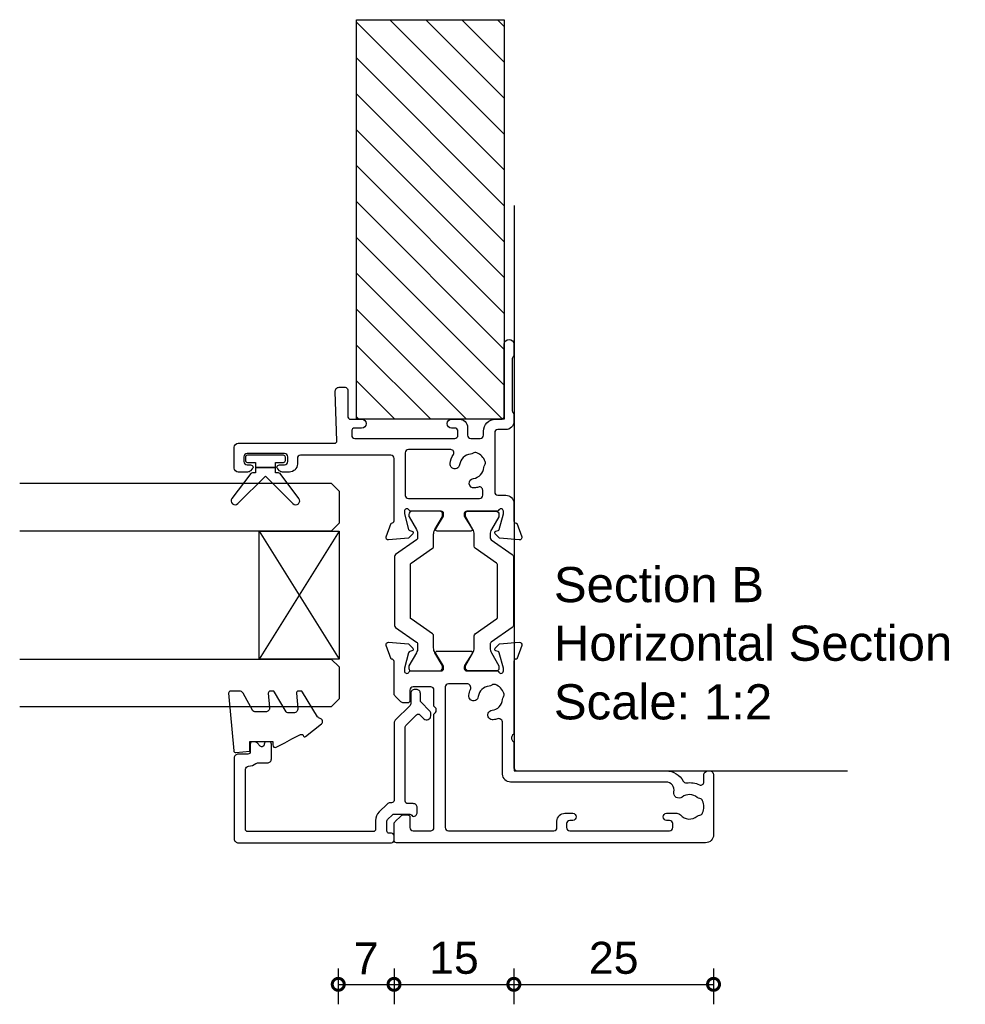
# Model space of a CAD drawing. Header units: millimetres. Extents: x 80 to 17288, y -2623 to 7492.
# Tile 90 of 125: x 11993 to 12112, y 6201 to 6325. Entities that reach past the tile are written whole.
import ezdxf

# ---------------------------------------------------------------- set-up
doc = ezdxf.new("R2010")
doc.units = ezdxf.units.MM
for name, color, linetype in [('Extrusion', 2, 'Continuous'), ('Glass', 140, 'Continuous'), ('Gray', 8, 'Continuous'), ('Gussets', 1, 'Continuous'), ('polyamide', 6, 'Continuous')]:
    doc.layers.add(name, color=color, linetype=linetype)
doc.layers.add('UNO-Dark Grey', color=7, linetype='Continuous', lineweight=13, true_color=0x44474e)
doc.styles.add('UNO Text', font='arial.ttf')
doc.dimstyles.new('UNO', dxfattribs={"dimtxt": 2, "dimasz": 1.5, "dimexe": 1.25, "dimexo": 0.625, "dimtad": 1, "dimdec": 1, "dimzin": 9, "dimtxsty": 'UNO Text', "dimblk": 'DOTSMALL', "dimcen": 2.5, "dimadec": 0, "dimazin": 0, "dimtfac": 1, "dimtdec": 1, "dimtmove": 0, "dimatfit": 3, "dimfxl": 1, "dimfxlon": 1, "dimarcsym": 0})

# ---------------------------------------------------------------- blocks, each defined once
blk = doc.blocks.new('BACKSEAL1.5')
at = {"layer": 'Gussets'}
for points in [[(-0.35, -2.9), (0.3, -2.9), (0.3, -1.65), (0.3, -0.4), (-0.35, -0.4), (-0.35, -0.02, 0.233448), (-0.45, 0.18), (-3.55, 2.55, 0.936585), (-4.2, 1.8), (-0.75, -1.65), (-4.2, -5.1, 0.936585), (-3.55, -5.85), (-0.45, -3.48, 0.233448), (-0.35, -3.28)], [(1.6, 0.85), (1.2, 0.85, 0.414214), (0.95, 0.6), (0.95, -0.4), (0.3, -0.4), (0.3, -1.65), (0.3, -2.9), (0.95, -2.9), (0.95, -3.9, 0.414214), (1.2, -4.15), (1.6, -4.15, 0.414214), (1.85, -3.9), (1.85, -1.65), (1.85, 0.6, 0.414214)]]:
    blk.add_lwpolyline(points, format="xyb", close=True, dxfattribs=at)
blk = doc.blocks.new('521000')
at = {"layer": 'Extrusion'}
for points in [[(51, 28.8), (51.5, 28.8, -0.414214), (53, 27.3), (53, 26.6, 0.414214), (53.4, 26.2), (62.41, 26.2, -0.986364), (62.41, 25), (61, 25, -0.198912), (60.79, 25.09), (60.77, 25.11, 0.198912), (60.55, 25.2), (54.07, 25.2, 0.198912), (53.86, 25.11), (53.84, 25.09, -0.198962), (53.63, 25), (52.7, 25, -0.41415), (51.7, 26), (51.7, 27, 0.414214), (51.3, 27.4), (43.9, 27.4, 0.414214), (43.5, 27), (43.5, 26, -0.41422), (42.5, 25), (40.3, 25, 0.414157), (40, 24.7), (40, 24.64), (38.3, 24.02, -0.548619), (37.9, 24.33), (38.12, 26.8), (38.66, 27.34, -0.57735), (38.99, 27.25), (39.07, 26.97, 0.267949), (39.21, 26.83), (41.16, 26.31, 0.065543), (41.24, 26.3), (41.5, 26.3, 0.767227), (41.65, 26.86, -0.267949), (41.5, 27.12), (41.5, 30.9, 0.414214), (41.2, 31.2), (40.89, 31.2), (39.3, 30.23, -0.579702), (39, 30.4), (39, 34.6, -0.576766), (39.3, 34.77), (40.89, 33.8), (41.2, 33.8, 0.414214), (41.5, 34.1), (41.5, 37.88, -0.267949), (41.65, 38.14, 0.767227), (41.5, 38.7), (41.24, 38.7, 0.065543), (41.16, 38.69), (39.21, 38.17, 0.267949), (39.07, 38.02), (38.99, 37.75, -0.57735), (38.66, 37.66), (38.12, 38.2), (37.9, 40.67, -0.548619), (38.3, 40.98), (40, 40.36), (40, 40.3, 0.414157), (40.3, 40), (48.1, 40, 0.414217), (48.5, 40.4), (48.5, 51.7, 0.414214), (48.1, 52.1), (47.4, 52.1, -0.414193), (46.4, 53.1), (46.4, 53.97, -0.2), (46.55, 54.32), (46.79, 54.56, -0.2), (47, 54.65, -0.41), (47.3, 54.35), (47.3, 53.7, 0.414189), (47.7, 53.3), (48.3, 53.3, 0.414214), (48.7, 53.7), (48.7, 58.4, 0.414214), (48.3, 58.8), (47.7, 58.8, 0.41418), (47.3, 58.4), (47.3, 58.1), (47.3, 57.95, -0.41), (47, 57.65, -0.2), (46.79, 57.74), (46.55, 57.98, -0.2), (46.4, 58.33), (46.4, 59.5, -0.41), (46.9, 60), (49.5, 60, -0.41), (50, 59.5), (50, 47.44, 0.425129), (50.31, 47.14), (56.45, 47.36, -0.4453), (57, 46.87), (57, 46.1, -0.414214), (56.7, 45.8), (53.4, 45.8, 0.41428), (53, 45.4), (53, 44.05, -1), (51.9, 44.05), (51.9, 44.9, 0.414129), (51.5, 45.3), (51, 45.3, 0.414234), (50.6, 44.9), (50.6, 32.4, 0.414214), (51, 32), (51.5, 32, 0.414205), (51.9, 32.4), (51.9, 32.8, -0.996705), (53, 32.8), (53, 31.8, -0.414566), (52, 30.8), (51, 30.8, 0.414214), (50.6, 30.4), (50.6, 29.2, 0.414213)], [(21.5, 27.12, -0.267769), (21.35, 26.86, 0.76736), (21.5, 26.3), (21.76, 26.3, 0.065543), (21.84, 26.31), (23.79, 26.83, 0.267949), (23.93, 26.97), (24.01, 27.25, -0.57735), (24.34, 27.34), (24.88, 26.8), (25.1, 24.33, -0.548619), (24.7, 24.02), (23, 24.64), (23, 24.7, 0.414071), (22.7, 25), (13.6, 25), (13.45, 25.15, 0.414214), (12.75, 25.15), (12.6, 25), (9.4, 25, 0.414214), (9, 24.6), (9, 5.93, -0.277503), (7.71, 3.81, 0.316398), (7.5, 3.4, -0.138989), (7.26, 1.76, 0.543442), (7.63, 1.2), (8.5, 1.2, -0.414081), (9, 0.7), (9, 0.5, -0.414214), (8.5, 0), (1, 0, -0.414213), (0, 1), (0, 39.7, -0.414214), (0.3, 40), (2.29, 40, -0.198912), (2.65, 39.85), (3.35, 39.15, -0.198913), (3.5, 38.79), (3.5, 38.3, -0.414214), (3.2, 38), (1.9, 38, 0.414214), (1.5, 37.6), (1.5, 35.4, 0.414214), (1.9, 35), (16.1, 35), (16.25, 34.85, 0.414214), (16.95, 34.85), (17.1, 35), (19.1, 35, 0.414214), (19.5, 35.4), (19.5, 37.6, 0.414214), (19.1, 38), (17.8, 38, -0.414214), (17.5, 38.3), (17.5, 38.79, -0.2), (17.65, 39.15), (18.35, 39.85, -0.2), (18.71, 40), (22.7, 40, 0.414071), (23, 40.3), (23, 40.36), (24.7, 40.98, -0.548619), (25.1, 40.67), (24.88, 38.2), (24.34, 37.66, -0.57735), (24.01, 37.75), (23.93, 38.02, 0.267949), (23.79, 38.17), (21.84, 38.69, 0.065543), (21.76, 38.7), (21.5, 38.7, 0.76736), (21.35, 38.14, -0.267949), (21.5, 37.88), (21.5, 34.1, 0.414214), (21.8, 33.8), (22.02, 33.8, 0.137872), (22.17, 33.84), (23.7, 34.77, -0.585524), (24, 34.6), (24, 30.4, -0.585524), (23.7, 30.23), (22.17, 31.16, 0.137872), (22.02, 31.2), (21.8, 31.2, 0.414214), (21.5, 30.9)], [(2.7, 19.6, -0.414202), (3.7, 18.6), (3.7, 17.6, -0.889365), (2.8, 17.6), (2.8, 18, 0.414214), (2.4, 18.4), (1.9, 18.4, 0.414202), (1.5, 18), (1.5, 5.5, 0.414213), (1.9, 5.1), (2.4, 5.1, 0.414215), (2.8, 5.5), (2.8, 5.9, -0.889355), (3.7, 5.9), (3.7, 4.61, -0.219162), (3.49, 4.15, 0.403571), (3.32, 2.03, -0.12305), (3.46, 1.72, 0.239134), (3.74, 1.37, 0.221126), (5.26, 1.37, 0.239134), (5.54, 1.72, -0.12305), (5.68, 2.03, 0.347448), (5.72, 3.93, -0.702074), (6.38, 4.96, 0.481745), (7.6, 5.94), (7.6, 25.4, -0.414156), (8.6, 26.4), (15.04, 26.4, 0.513003), (15.51, 27.06, -0.048433), (15.39, 27.57, -1.000832), (16.58, 27.73, 0.348271), (17.95, 26.41, -0.12305), (18.27, 26.3, 0.239134), (18.72, 26.24, 0.221428), (19.79, 27.31, 0.239134), (19.74, 27.76, -0.12305), (19.62, 28.08, 0.348271), (18.3, 29.45, -1.000832), (18.46, 30.64, -0.070793), (19.2, 30.43, 0.541477), (19.9, 30.89), (19.9, 33.2, 0.414214), (19.5, 33.6), (1.9, 33.6, 0.414214), (1.5, 33.2), (1.5, 20, 0.414214), (1.9, 19.6)]]:
    blk.add_lwpolyline(points, format="xyb", close=True, dxfattribs=at)
blk.add_lwpolyline([(48.58, 32.57, 0.59317), (49.2, 32.9), (49.2, 38.2, 0.414223), (48.8, 38.6), (43.48, 38.6, 0.40033), (43.1, 38.2), (43.1, 29.3, 0.414214), (43.5, 28.9), (44.13, 28.9, 0.510119), (44.51, 29.42, -0.046438), (44.4, 29.92, -0.995868), (45.59, 30.07, 0.348271), (46.96, 28.75, -0.12305), (47.28, 28.63, 0.239134), (47.72, 28.58, 0.221428), (48.8, 29.65, 0.239134), (48.74, 30.1, -0.12305), (48.63, 30.42, 0.348271), (47.31, 31.79, -1.000832), (47.47, 32.98, -0.110255), (48.58, 32.57)], format="xyb", dxfattribs=at)
blk.add_lwpolyline([(21.5, 27.73), (21.5, 27.73)], close=True, dxfattribs=at)
at = {"layer": 'polyamide'}
for points in [[(21.9, 33.94), (22.11, 33.94, 0.131652), (22.21, 33.97), (23.79, 34.88, -0.131652), (24.39, 35.04), (25.88, 35.04, 0.244698), (26.13, 35.17), (28.01, 37.85, -0.244698), (28.18, 37.94), (34.82, 37.94, -0.244698), (34.99, 37.85), (36.87, 35.17, 0.244698), (37.11, 35.04), (38.61, 35.04, -0.131652), (39.21, 34.88), (40.84, 33.94), (41.2, 33.94, 0.414214), (41.5, 34.24), (41.5, 37.74, 0.414214), (41.1, 38.14), (40.89, 38.14, 0.131652), (40.79, 38.11), (39.21, 37.2, -0.131652), (38.61, 37.04), (38.16, 37.04, -0.244698), (37.91, 37.17), (36.06, 39.81, 0.244698), (35.81, 39.94), (27.19, 39.94, 0.244698), (26.94, 39.81), (25.09, 37.17, -0.103471), (25, 37.08, -0.13774), (24.84, 37.04), (24.39, 37.04, -0.131652), (23.79, 37.2), (22.16, 38.14), (21.8, 38.14, 0.414998), (21.5, 37.84), (21.5, 34.34, 0.414214)], [(21.9, 31.06), (22.11, 31.06, -0.131652), (22.21, 31.03), (23.79, 30.12, 0.131652), (24.39, 29.96), (25.88, 29.96, -0.244698), (26.13, 29.83), (28.01, 27.15, 0.244698), (28.18, 27.06), (34.82, 27.06, 0.244698), (34.99, 27.15), (36.87, 29.83, -0.244698), (37.11, 29.96), (38.61, 29.96, 0.131652), (39.21, 30.12), (40.84, 31.06), (41.2, 31.06, -0.414214), (41.5, 30.76), (41.5, 27.26, -0.414214), (41.1, 26.86), (40.89, 26.86, -0.131652), (40.79, 26.89), (39.21, 27.8, 0.131652), (38.61, 27.96), (38.16, 27.96, 0.244698), (37.91, 27.83), (36.06, 25.19, -0.244698), (35.81, 25.06), (27.19, 25.06, -0.244698), (26.94, 25.19), (25.09, 27.83, 0.103471), (25, 27.92, 0.13774), (24.84, 27.96), (24.39, 27.96, 0.131652), (23.79, 27.8), (22.16, 26.86), (21.8, 26.86, -0.414998), (21.5, 27.16), (21.5, 30.66, -0.414214)]]:
    blk.add_lwpolyline(points, format="xyb", close=True, dxfattribs=at)
blk = doc.blocks.new('_DotSmall')
at = {"color": 0, "linetype": 'ByBlock', "const_width": 0.5}
blk.add_lwpolyline([(-0.0625, 0, 1), (0.0625, 0, 1)], format="xyb", close=True, dxfattribs=at)
blk = doc.blocks.new('*D452')
at = {"color": 0, "lineweight": -2, "transparency": 16777216}
for p, q in [((12033.29, 6205.96), (12033.29, 6201.46)), ((12040.27, 6205.96), (12040.27, 6201.46)), ((12033.29, 6203.96), (12040.27, 6203.96))]:
    blk.add_line(p, q, dxfattribs=at)
at = {"layer": 'Defpoints', "color": 0, "transparency": 16777216}
for p in [(12040.27, 6243.12), (12033.29, 6241.77), (12040.27, 6203.96)]:
    blk.add_point(p, dxfattribs=at)
at = {"color": 0, "lineweight": -2, "transparency": 16777216, "xscale": 3, "yscale": 3, "zscale": 3, "rotation": 180}
blk.add_blockref('_DotSmall', (12033.29, 6203.96), dxfattribs=at)
at = {"color": 0, "lineweight": -2, "transparency": 16777216, "xscale": 3, "yscale": 3, "zscale": 3}
blk.add_blockref('_DotSmall', (12040.27, 6203.96), dxfattribs=at)
at = {"color": 0, "transparency": 16777216, "insert": (12036.78, 6207.21), "char_height": 4, "attachment_point": 5, "style": 'UNO Text'}
blk.add_mtext('7', dxfattribs=at)
blk = doc.blocks.new('*D453')
at = {"color": 0, "lineweight": -2, "transparency": 16777216}
for p, q in [((12040.27, 6205.96), (12040.27, 6201.46)), ((12055.27, 6205.96), (12055.27, 6201.46)), ((12040.27, 6203.96), (12055.27, 6203.96))]:
    blk.add_line(p, q, dxfattribs=at)
at = {"layer": 'Defpoints', "color": 0, "transparency": 16777216}
for p in [(12055.27, 6266.93), (12040.27, 6243.12), (12055.27, 6203.96)]:
    blk.add_point(p, dxfattribs=at)
at = {"color": 0, "lineweight": -2, "transparency": 16777216, "xscale": 3, "yscale": 3, "zscale": 3, "rotation": 180}
blk.add_blockref('_DotSmall', (12040.27, 6203.96), dxfattribs=at)
at = {"color": 0, "lineweight": -2, "transparency": 16777216, "xscale": 3, "yscale": 3, "zscale": 3}
blk.add_blockref('_DotSmall', (12055.27, 6203.96), dxfattribs=at)
at = {"color": 0, "transparency": 16777216, "insert": (12047.77, 6207.25), "char_height": 4, "attachment_point": 5, "style": 'UNO Text'}
blk.add_mtext('15', dxfattribs=at)
blk = doc.blocks.new('*D454')
at = {"color": 0, "lineweight": -2, "transparency": 16777216}
for p, q in [((12055.27, 6205.96), (12055.27, 6201.46)), ((12080.27, 6205.96), (12080.27, 6201.46)), ((12055.27, 6203.96), (12080.27, 6203.96))]:
    blk.add_line(p, q, dxfattribs=at)
at = {"layer": 'Defpoints', "color": 0, "transparency": 16777216}
for p in [(12055.27, 6266.93), (12080.27, 6225.84), (12080.27, 6203.96)]:
    blk.add_point(p, dxfattribs=at)
at = {"color": 0, "lineweight": -2, "transparency": 16777216, "xscale": 3, "yscale": 3, "zscale": 3, "rotation": 180}
blk.add_blockref('_DotSmall', (12055.27, 6203.96), dxfattribs=at)
at = {"color": 0, "lineweight": -2, "transparency": 16777216, "xscale": 3, "yscale": 3, "zscale": 3}
blk.add_blockref('_DotSmall', (12080.27, 6203.96), dxfattribs=at)
at = {"color": 0, "transparency": 16777216, "insert": (12067.77, 6207.25), "char_height": 4, "attachment_point": 5, "style": 'UNO Text'}
blk.add_mtext('25', dxfattribs=at)
blk = doc.blocks.new('*U221')
at = {"layer": 'Glass'}
for p, q in [((-8, 0), (8, 10)), ((-8, 10), (8, 0))]:
    blk.add_line(p, q, dxfattribs=at)
for points in [[(-14, 40), (-14, 1), (-13, 0), (-9, 0), (-8, 1), (-8, 40)], [(8, 40), (8, 1), (9, 0), (13, 0), (14, 1), (14, 40)]]:
    blk.add_lwpolyline(points, dxfattribs=at)
blk.add_lwpolyline([(-8, 0), (8, 0), (8, 10), (-8, 10)], close=True, dxfattribs=at)
blk = doc.blocks.new('421802')
at = {"layer": 'Extrusion'}
blk.add_lwpolyline([(9.2, 23.15, -0.400098), (9.6, 22.76, 0.145125), (9.92, 21.85, -0.157511), (10, 21.62), (10, 20.4, 0.414214), (10.5, 19.9), (12.35, 19.9, 0.414214), (12.65, 20.2), (12.65, 20.5, 0.414214), (12.35, 20.8), (12.32, 20.8, -0.668179), (12.11, 21.31), (12.5, 21.7, 0.198912), (12.65, 22.05), (12.65, 22.25, 0.414214), (12.35, 22.55), (11.4, 22.55, -0.414214), (11.1, 22.85), (11.1, 24.05, 0.414214), (10.6, 24.55), (0.5, 24.55, 0.414214), (0, 24.05), (0, 4.85, 0.414214), (0.3, 4.55), (0.9, 4.55, 0.414214), (1.2, 4.85), (1.2, 5.15, -0.414214), (1.5, 5.45), (2.7, 5.45, -0.198912), (2.91, 5.36), (3.51, 4.76, -0.198912), (3.6, 4.55), (3.6, 2.59, -0.267785), (3.45, 2.33, 0.492955), (3.39, 1.86), (3.45, 1.79, 0.198912), (3.8, 1.65), (4.4, 1.65, 0.414214), (4.9, 2.15), (4.9, 2.85, -0.414214), (5.2, 3.15), (14.4, 3.15, -0.19891), (14.75, 3), (16.03, 1.72, -0.414214), (16.03, 1.3), (15.53, 0.8, 0.668179), (15.88, -0.05), (16.17, -0.05, 0.198912), (16.52, 0.09), (17.59, 1.16, -0.198912), (17.8, 1.25), (18.7, 1.25, 0.414214), (19.2, 1.75), (19.2, 1.95, 0.414214), (18.7, 2.45), (17.4, 2.45, -0.198912), (17.19, 2.53), (15.33, 4.4, 0.198912), (14.98, 4.55), (5.3, 4.55, -0.414213), (5, 4.85), (5, 5.06, 0.198839), (4.85, 5.41), (3.86, 6.41, 0.198912), (2.8, 6.85), (1.7, 6.85, -0.414204), (1.4, 7.15), (1.4, 22.85, -0.414223), (1.7, 23.15)], format="xyb", close=True, dxfattribs=at)
blk = doc.blocks.new('*U559')
at = {"linetype": 'ByBlock'}
h = blk.add_hatch(dxfattribs=at)
h.set_pattern_fill('ANSI31', color=40)
h.set_pattern_definition([(45, (90, 9e-13), (-2.245064, 2.245064), [])])
h.paths.add_polyline_path([(-50, -18.5), (-50, 0), (0, 0), (0, -18.5)])
at = {"color": 40, "linetype": 'Continuous'}
blk.add_lwpolyline([(-50, -18.5), (-50, 0), (0, 0), (0, -18.5)], close=True, dxfattribs=at)

msp = doc.modelspace()

# ---------------------------------------------------------------- linework, layer by layer
at = {"layer": 'Gray'}
msp.add_lwpolyline([(12055.3, 6301.42), (12055.3, 6230.67), (12097.03, 6230.67)], dxfattribs=at)
at = {"layer": 'Gussets'}
msp.add_lwpolyline([(12026.6, 6234.2), (12027.49, 6234.66), (12028.56, 6235.21), (12028.86, 6235.24), (12028.88, 6235.1, 0.574588), (12029.2, 6234.97), (12031.2, 6236.54, 0.613071), (12031.02, 6237.23, -0.204408), (12030.7, 6237.45), (12028.81, 6240.54, 0.266679), (12028.6, 6240.66), (12028.3, 6240.66, 0.440011), (12028.05, 6240.39), (12028.21, 6238.48, -0.440011), (12027.72, 6237.94), (12026.96, 6237.94, -0.266679), (12026.75, 6238.06), (12025.3, 6240.54, 0.266679), (12025.08, 6240.66), (12024.78, 6240.66, 0.440011), (12024.53, 6240.39), (12024.69, 6238.61, -0.440011), (12024.19, 6238.06), (12022.83, 6238.06, -0.271081), (12022.61, 6238.19), (12021.38, 6240.38, 0.288187), (12020.93, 6240.66), (12019.82, 6240.66, 0.440011), (12019.57, 6240.39), (12020.2, 6233.19, 0.414214), (12020.47, 6232.96), (12022.2, 6233.12), (12022.2, 6234.36), (12025.1, 6234.36), (12025.1, 6233.91, 0.553939), (12025.53, 6233.64), (12026.6, 6234.2), (12027.49, 6234.66)], format="xyb", dxfattribs=at)

# ---------------------------------------------------------------- block references
for name, p, rotation in [('*U559', (12054.07, 6274.67), 270), ('521000', (12080.27, 6221.67), 90), ('421802', (12044.82, 6221.67), 90)]:
    msp.add_blockref(name, p, dxfattribs=dict(rotation=rotation))
at = {"xscale": -1, "rotation": 90}
msp.add_blockref('*U221', (12033.41, 6252.67), dxfattribs=at)
at = {"layer": 'Gussets', "rotation": 90}
msp.add_blockref('BACKSEAL1.5', (12022.52, 6268.32), dxfattribs=at)

# ---------------------------------------------------------------- texts
at = {"layer": 'UNO-Dark Grey', "insert": (12060.28, 6237.05), "char_height": 4.4, "attachment_point": 7, "style": 'UNO Text'}
msp.add_mtext_dynamic_manual_height_columns('Section B\\PHorizontal Section\\PScale: 1:2', width=159.8073, gutter_width=12.5, heights=[63.12], dxfattribs=at)

# ---------------------------------------------------------------- dimensions: what is measured, and where the dimension line sits
for base, p1, p2, picture, middle in [((12055.27, 6203.96), (12040.27, 6243.12), (12055.27, 6266.93), '*D453', (12047.77, 6207.25)), ((12080.27, 6203.96), (12055.27, 6266.93), (12080.27, 6225.84), '*D454', (12067.77, 6207.25)), ((12040.27, 6203.96), (12033.29, 6241.77), (12040.27, 6243.12), '*D452', (12036.78, 6207.21))]:
    dim = msp.add_linear_dim(base=base, p1=p1, p2=p2, angle=180, dimstyle='UNO')
    dim.commit()
    dim.dimension.update_dxf_attribs({"geometry": picture, "text_midpoint": middle})

doc.saveas('drawing.dxf')
